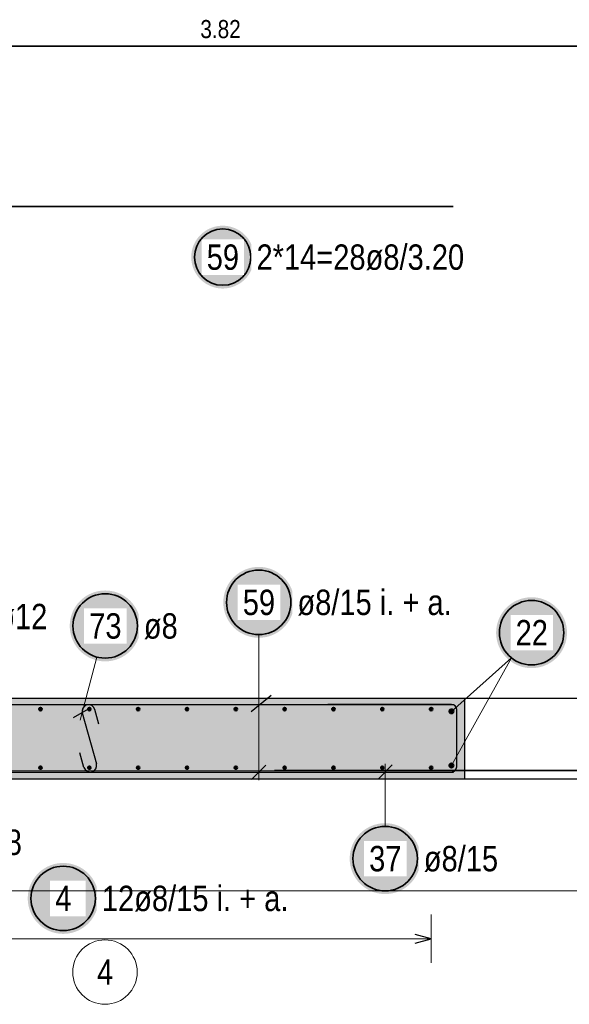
# Model space of a CAD drawing. Header units: millimetres. Extents: x -4.8 to 37.2, y -12 to 28.3.
# Tile 42 of 82: x 19.2 to 20.9, y 1.8 to 4.9. Entities that reach past the tile are written whole.
import ezdxf

# ---------------------------------------------------------------- set-up
doc = ezdxf.new("R2010")
doc.units = ezdxf.units.MM
doc.layers.add('nplo Bewehrung', color=7, linetype='Continuous', lineweight=20)
doc.styles.add('Arial Narrow', font='ARIALN.TTF')

msp = doc.modelspace()

# ---------------------------------------------------------------- hatches: boundary and pattern name
at = {"lineweight": 25, "true_color": 0xffffff}
for points in [[(19.946308, 4.115716), (19.946249, 4.119119), (19.946071, 4.122517), (19.945774, 4.125908), (19.945359, 4.129285), (19.944827, 4.132647), (19.944178, 4.135987), (19.943412, 4.139303), (19.942531, 4.142591), (19.941536, 4.145845), (19.940428, 4.149063), (19.939209, 4.15224), (19.937879, 4.155373), (19.936441, 4.158457), (19.934896, 4.16149), (19.933246, 4.164466), (19.931493, 4.167383), (19.929639, 4.170237), (19.927687, 4.173025), (19.925639, 4.175743), (19.923498, 4.178388), (19.921265, 4.180956), (19.918944, 4.183445), (19.916537, 4.185852), (19.914049, 4.188173), (19.91148, 4.190405), (19.908835, 4.192547), (19.906117, 4.194595), (19.90333, 4.196547), (19.900475, 4.198401), (19.897558, 4.200154), (19.894582, 4.201803), (19.891549, 4.203349), (19.888465, 4.204787), (19.885332, 4.206117), (19.882155, 4.207336), (19.878937, 4.208444), (19.875683, 4.209439), (19.872396, 4.21032), (19.86908, 4.211085), (19.865739, 4.211735), (19.862378, 4.212267), (19.859, 4.212682), (19.85561, 4.212979), (19.852211, 4.213157), (19.848808, 4.213216), (19.845406, 4.213157), (19.842007, 4.212979), (19.838617, 4.212682), (19.835239, 4.212267), (19.831878, 4.211735), (19.828537, 4.211085), (19.825221, 4.21032), (19.821934, 4.209439), (19.818679, 4.208444), (19.815461, 4.207336), (19.812284, 4.206117), (19.809151, 4.204787), (19.806067, 4.203349), (19.803035, 4.201803), (19.800058, 4.200154), (19.797141, 4.198401), (19.794287, 4.196547), (19.791499, 4.194595), (19.788781, 4.192547), (19.786137, 4.190405), (19.783568, 4.188173), (19.781079, 4.185852), (19.778673, 4.183445), (19.776352, 4.180956), (19.774119, 4.178388), (19.771977, 4.175743), (19.769929, 4.173025), (19.767977, 4.170237), (19.766124, 4.167383), (19.764371, 4.164466), (19.762721, 4.16149), (19.761176, 4.158457), (19.759738, 4.155373), (19.758408, 4.15224), (19.757188, 4.149063), (19.75608, 4.145845), (19.755085, 4.142591), (19.754204, 4.139303), (19.753439, 4.135987), (19.75279, 4.132647), (19.752257, 4.129285), (19.751842, 4.125908), (19.751546, 4.122517), (19.751368, 4.119119), (19.751308, 4.115716), (19.751368, 4.112313), (19.751546, 4.108915), (19.751842, 4.105525), (19.752257, 4.102147), (19.75279, 4.098785), (19.753439, 4.095445), (19.754204, 4.092129), (19.755085, 4.088841), (19.75608, 4.085587), (19.757188, 4.082369), (19.758408, 4.079192), (19.759738, 4.076059), (19.761176, 4.072975), (19.762721, 4.069943), (19.764371, 4.066966), (19.766124, 4.064049), (19.767977, 4.061195), (19.769929, 4.058407), (19.771977, 4.055689), (19.774119, 4.053044), (19.776352, 4.050476), (19.778673, 4.047987), (19.781079, 4.04558), (19.783568, 4.043259), (19.786137, 4.041027), (19.788781, 4.038885), (19.791499, 4.036837), (19.794287, 4.034885), (19.797141, 4.033031), (19.800058, 4.031279), (19.803035, 4.029629), (19.806067, 4.028084), (19.809151, 4.026645), (19.812284, 4.025316), (19.815461, 4.024096), (19.818679, 4.022988), (19.821934, 4.021993), (19.825221, 4.021112), (19.828537, 4.020347), (19.831878, 4.019697), (19.835239, 4.019165), (19.838617, 4.01875), (19.842007, 4.018454), (19.845406, 4.018275), (19.848808, 4.018216), (19.852211, 4.018275), (19.85561, 4.018454), (19.859, 4.01875), (19.862378, 4.019165), (19.865739, 4.019697), (19.86908, 4.020347), (19.872396, 4.021112), (19.875683, 4.021993), (19.878937, 4.022988), (19.882155, 4.024096), (19.885332, 4.025316), (19.888465, 4.026645), (19.891549, 4.028084), (19.894582, 4.029629), (19.897558, 4.031279), (19.900475, 4.033031), (19.90333, 4.034885), (19.906117, 4.036837), (19.908835, 4.038885), (19.91148, 4.041027), (19.914049, 4.043259), (19.916537, 4.04558), (19.918944, 4.047987), (19.921265, 4.050476), (19.923498, 4.053044), (19.925639, 4.055689), (19.927687, 4.058407), (19.929639, 4.061195), (19.931493, 4.064049), (19.933246, 4.066966), (19.934896, 4.069943), (19.936441, 4.072975), (19.937879, 4.076059), (19.939209, 4.079192), (19.940428, 4.082369), (19.941536, 4.085587), (19.942531, 4.088841), (19.943412, 4.092129), (19.944178, 4.095445), (19.944827, 4.098785), (19.945359, 4.102147), (19.945774, 4.105525), (19.946071, 4.108915)], [(20.070802, 3.044068), (20.070735, 3.047907), (20.070534, 3.051741), (20.070199, 3.055566), (20.069731, 3.059377), (20.069131, 3.063169), (20.068398, 3.066938), (20.067534, 3.070679), (20.066541, 3.074388), (20.065418, 3.07806), (20.064168, 3.08169), (20.062792, 3.085275), (20.061292, 3.088809), (20.059669, 3.092289), (20.057926, 3.09571), (20.056065, 3.099068), (20.054087, 3.102359), (20.051996, 3.105579), (20.049794, 3.108724), (20.047483, 3.111791), (20.045067, 3.114775), (20.042548, 3.117672), (20.039929, 3.12048), (20.037214, 3.123195), (20.034406, 3.125814), (20.031508, 3.128333), (20.028525, 3.130749), (20.025458, 3.13306), (20.022313, 3.135262), (20.019093, 3.137353), (20.015802, 3.139331), (20.012444, 3.141192), (20.009023, 3.142935), (20.005543, 3.144558), (20.002009, 3.146058), (19.998424, 3.147434), (19.994794, 3.148684), (19.991122, 3.149807), (19.987413, 3.1508), (19.983672, 3.151664), (19.979903, 3.152397), (19.976111, 3.152997), (19.9723, 3.153465), (19.968475, 3.1538), (19.964641, 3.154001), (19.960802, 3.154068), (19.956963, 3.154001), (19.953129, 3.1538), (19.949304, 3.153465), (19.945493, 3.152997), (19.941701, 3.152397), (19.937932, 3.151664), (19.93419, 3.1508), (19.930482, 3.149807), (19.92681, 3.148684), (19.92318, 3.147434), (19.919595, 3.146058), (19.916061, 3.144558), (19.912581, 3.142935), (19.90916, 3.141192), (19.905802, 3.139331), (19.902511, 3.137353), (19.899291, 3.135262), (19.896145, 3.13306), (19.893079, 3.130749), (19.890095, 3.128333), (19.887197, 3.125814), (19.884389, 3.123195), (19.881674, 3.12048), (19.879056, 3.117672), (19.876537, 3.114775), (19.874121, 3.111791), (19.87181, 3.108724), (19.869608, 3.105579), (19.867517, 3.102359), (19.865539, 3.099068), (19.863678, 3.09571), (19.861934, 3.092289), (19.860312, 3.088809), (19.858812, 3.085275), (19.857436, 3.08169), (19.856186, 3.07806), (19.855063, 3.074388), (19.854069, 3.070679), (19.853206, 3.066938), (19.852473, 3.063169), (19.851872, 3.059377), (19.851404, 3.055566), (19.85107, 3.051741), (19.850869, 3.047907), (19.850802, 3.044068), (19.850869, 3.040229), (19.85107, 3.036395), (19.851404, 3.03257), (19.851872, 3.028759), (19.852473, 3.024967), (19.853206, 3.021198), (19.854069, 3.017457), (19.855063, 3.013748), (19.856186, 3.010076), (19.857436, 3.006446), (19.858812, 3.002861), (19.860312, 2.999327), (19.861934, 2.995847), (19.863678, 2.992426), (19.865539, 2.989068), (19.867517, 2.985777), (19.869608, 2.982557), (19.87181, 2.979412), (19.874121, 2.976345), (19.876537, 2.973361), (19.879056, 2.970464), (19.881674, 2.967656), (19.884389, 2.964941), (19.887197, 2.962322), (19.890095, 2.959803), (19.893079, 2.957387), (19.896145, 2.955076), (19.899291, 2.952874), (19.902511, 2.950783), (19.905802, 2.948805), (19.90916, 2.946944), (19.912581, 2.945201), (19.916061, 2.943578), (19.919595, 2.942078), (19.92318, 2.940702), (19.92681, 2.939452), (19.930482, 2.938329), (19.93419, 2.937335), (19.937932, 2.936472), (19.941701, 2.935739), (19.945493, 2.935138), (19.949304, 2.934671), (19.953129, 2.934336), (19.956963, 2.934135), (19.960802, 2.934068), (19.964641, 2.934135), (19.968475, 2.934336), (19.9723, 2.934671), (19.976111, 2.935138), (19.979903, 2.935739), (19.983672, 2.936472), (19.987413, 2.937335), (19.991122, 2.938329), (19.994794, 2.939452), (19.998424, 2.940702), (20.002009, 2.942078), (20.005543, 2.943578), (20.009023, 2.945201), (20.012444, 2.946944), (20.015802, 2.948805), (20.019093, 2.950783), (20.022313, 2.952874), (20.025458, 2.955076), (20.028525, 2.957387), (20.031508, 2.959803), (20.034406, 2.962322), (20.037214, 2.964941), (20.039929, 2.967656), (20.042548, 2.970464), (20.045067, 2.973361), (20.047483, 2.976345), (20.049794, 2.979412), (20.051996, 2.982557), (20.054087, 2.985777), (20.056065, 2.989068), (20.057926, 2.992426), (20.059669, 2.995847), (20.061292, 2.999327), (20.062792, 3.002861), (20.064168, 3.006446), (20.065418, 3.010076), (20.066541, 3.013748), (20.067534, 3.017457), (20.068398, 3.021198), (20.069131, 3.024967), (20.069731, 3.028759), (20.070199, 3.03257), (20.070534, 3.036395)], [(19.594101, 2.97086), (19.594034, 2.974699), (19.593833, 2.978534), (19.593499, 2.982359), (19.593031, 2.986169), (19.59243, 2.989962), (19.591698, 2.993731), (19.590834, 2.997472), (19.58984, 3.001181), (19.588718, 3.004852), (19.587468, 3.008483), (19.586092, 3.012067), (19.584591, 3.015601), (19.582969, 3.019081), (19.581226, 3.022502), (19.579364, 3.02586), (19.577387, 3.029152), (19.575296, 3.032372), (19.573093, 3.035517), (19.570783, 3.038583), (19.568366, 3.041567), (19.565847, 3.044465), (19.563229, 3.047273), (19.560514, 3.049988), (19.557706, 3.052606), (19.554808, 3.055125), (19.551824, 3.057542), (19.548758, 3.059852), (19.545613, 3.062055), (19.542393, 3.064146), (19.539101, 3.066123), (19.535743, 3.067985), (19.532322, 3.069728), (19.528842, 3.07135), (19.525308, 3.072851), (19.521724, 3.074227), (19.518093, 3.075477), (19.514422, 3.076599), (19.510713, 3.077593), (19.506972, 3.078457), (19.503203, 3.079189), (19.49941, 3.07979), (19.4956, 3.080258), (19.491775, 3.080592), (19.48794, 3.080793), (19.484101, 3.08086), (19.480262, 3.080793), (19.476428, 3.080592), (19.472603, 3.080258), (19.468792, 3.07979), (19.465, 3.079189), (19.461231, 3.078457), (19.45749, 3.077593), (19.453781, 3.076599), (19.45011, 3.075477), (19.446479, 3.074227), (19.442895, 3.072851), (19.43936, 3.07135), (19.435881, 3.069728), (19.43246, 3.067985), (19.429101, 3.066123), (19.42581, 3.064146), (19.42259, 3.062055), (19.419445, 3.059852), (19.416379, 3.057542), (19.413395, 3.055125), (19.410497, 3.052606), (19.407689, 3.049988), (19.404974, 3.047273), (19.402355, 3.044465), (19.399837, 3.041567), (19.39742, 3.038583), (19.39511, 3.035517), (19.392907, 3.032372), (19.390816, 3.029152), (19.388839, 3.02586), (19.386977, 3.022502), (19.385234, 3.019081), (19.383611, 3.015601), (19.382111, 3.012067), (19.380735, 3.008483), (19.379485, 3.004852), (19.378363, 3.001181), (19.377369, 2.997472), (19.376505, 2.993731), (19.375773, 2.989962), (19.375172, 2.986169), (19.374704, 2.982359), (19.374369, 2.978534), (19.374168, 2.974699), (19.374101, 2.97086), (19.374168, 2.967021), (19.374369, 2.963187), (19.374704, 2.959362), (19.375172, 2.955551), (19.375773, 2.951759), (19.376505, 2.94799), (19.377369, 2.944249), (19.378363, 2.94054), (19.379485, 2.936869), (19.380735, 2.933238), (19.382111, 2.929654), (19.383611, 2.926119), (19.385234, 2.92264), (19.386977, 2.919219), (19.388839, 2.91586), (19.390816, 2.912569), (19.392907, 2.909349), (19.39511, 2.906204), (19.39742, 2.903138), (19.399837, 2.900154), (19.402355, 2.897256), (19.404974, 2.894448), (19.407689, 2.891733), (19.410497, 2.889114), (19.413395, 2.886596), (19.416379, 2.884179), (19.419445, 2.881869), (19.42259, 2.879666), (19.42581, 2.877575), (19.429101, 2.875598), (19.43246, 2.873736), (19.435881, 2.871993), (19.43936, 2.87037), (19.442895, 2.86887), (19.446479, 2.867494), (19.45011, 2.866244), (19.453781, 2.865122), (19.45749, 2.864128), (19.461231, 2.863264), (19.465, 2.862532), (19.468792, 2.861931), (19.472603, 2.861463), (19.476428, 2.861128), (19.480262, 2.860927), (19.484101, 2.86086), (19.48794, 2.860927), (19.491775, 2.861128), (19.4956, 2.861463), (19.49941, 2.861931), (19.503203, 2.862532), (19.506972, 2.863264), (19.510713, 2.864128), (19.514422, 2.865122), (19.518093, 2.866244), (19.521724, 2.867494), (19.525308, 2.86887), (19.528842, 2.87037), (19.532322, 2.871993), (19.535743, 2.873736), (19.539101, 2.875598), (19.542393, 2.877575), (19.545613, 2.879666), (19.548758, 2.881869), (19.551824, 2.884179), (19.554808, 2.886596), (19.557706, 2.889114), (19.560514, 2.891733), (19.563229, 2.894448), (19.565847, 2.897256), (19.568366, 2.900154), (19.570783, 2.903138), (19.573093, 2.906204), (19.575296, 2.909349), (19.577387, 2.912569), (19.579364, 2.91586), (19.581226, 2.919219), (19.582969, 2.92264), (19.584591, 2.926119), (19.586092, 2.929654), (19.587468, 2.933238), (19.588718, 2.936869), (19.58984, 2.94054), (19.590834, 2.944249), (19.591698, 2.94799), (19.59243, 2.951759), (19.593031, 2.955551), (19.593499, 2.959362), (19.593833, 2.963187)], [(20.463104, 2.24853), (20.463037, 2.252369), (20.462836, 2.256203), (20.462502, 2.260028), (20.462034, 2.263839), (20.461433, 2.267631), (20.4607, 2.2714), (20.459837, 2.275141), (20.458843, 2.27885), (20.45772, 2.282522), (20.45647, 2.286152), (20.455094, 2.289736), (20.453594, 2.293271), (20.451971, 2.296751), (20.450228, 2.300172), (20.448367, 2.30353), (20.446389, 2.306821), (20.444298, 2.310041), (20.442096, 2.313186), (20.439785, 2.316252), (20.437369, 2.319236), (20.43485, 2.322134), (20.432232, 2.324942), (20.429517, 2.327657), (20.426709, 2.330276), (20.423811, 2.332795), (20.420827, 2.335211), (20.417761, 2.337522), (20.414615, 2.339724), (20.411395, 2.341815), (20.408104, 2.343793), (20.404746, 2.345654), (20.401325, 2.347397), (20.397845, 2.34902), (20.394311, 2.35052), (20.390726, 2.351896), (20.387096, 2.353146), (20.383424, 2.354269), (20.379716, 2.355262), (20.375974, 2.356126), (20.372205, 2.356859), (20.368413, 2.357459), (20.364602, 2.357927), (20.360777, 2.358262), (20.356943, 2.358463), (20.353104, 2.35853), (20.349265, 2.358463), (20.345431, 2.358262), (20.341606, 2.357927), (20.337795, 2.357459), (20.334003, 2.356859), (20.330234, 2.356126), (20.326493, 2.355262), (20.322784, 2.354269), (20.319112, 2.353146), (20.315482, 2.351896), (20.311897, 2.35052), (20.308363, 2.34902), (20.304883, 2.347397), (20.301462, 2.345654), (20.298104, 2.343793), (20.294813, 2.341815), (20.291593, 2.339724), (20.288448, 2.337522), (20.285381, 2.335211), (20.282397, 2.332795), (20.2795, 2.330276), (20.276692, 2.327657), (20.273977, 2.324942), (20.271358, 2.322134), (20.268839, 2.319236), (20.266423, 2.316252), (20.264112, 2.313186), (20.26191, 2.310041), (20.259819, 2.306821), (20.257841, 2.30353), (20.25598, 2.300172), (20.254237, 2.296751), (20.252614, 2.293271), (20.251114, 2.289736), (20.249738, 2.286152), (20.248488, 2.282522), (20.247365, 2.27885), (20.246372, 2.275141), (20.245508, 2.2714), (20.244775, 2.267631), (20.244175, 2.263839), (20.243707, 2.260028), (20.243372, 2.256203), (20.243171, 2.252369), (20.243104, 2.24853), (20.243171, 2.244691), (20.243372, 2.240857), (20.243707, 2.237032), (20.244175, 2.233221), (20.244775, 2.229428), (20.245508, 2.225659), (20.246372, 2.221918), (20.247365, 2.21821), (20.248488, 2.214538), (20.249738, 2.210908), (20.251114, 2.207323), (20.252614, 2.203789), (20.254237, 2.200309), (20.25598, 2.196888), (20.257841, 2.19353), (20.259819, 2.190239), (20.26191, 2.187019), (20.264112, 2.183873), (20.266423, 2.180807), (20.268839, 2.177823), (20.271358, 2.174925), (20.273977, 2.172117), (20.276692, 2.169402), (20.2795, 2.166784), (20.282397, 2.164265), (20.285381, 2.161849), (20.288448, 2.159538), (20.291593, 2.157336), (20.294813, 2.155244), (20.298104, 2.153267), (20.301462, 2.151405), (20.304883, 2.149662), (20.308363, 2.14804), (20.311897, 2.14654), (20.315482, 2.145164), (20.319112, 2.143914), (20.322784, 2.142791), (20.326493, 2.141797), (20.330234, 2.140933), (20.334003, 2.140201), (20.337795, 2.1396), (20.341606, 2.139132), (20.345431, 2.138798), (20.349265, 2.138597), (20.353104, 2.13853), (20.356943, 2.138597), (20.360777, 2.138798), (20.364602, 2.139132), (20.368413, 2.1396), (20.372205, 2.140201), (20.375974, 2.140933), (20.379716, 2.141797), (20.383424, 2.142791), (20.387096, 2.143914), (20.390726, 2.145164), (20.394311, 2.14654), (20.397845, 2.14804), (20.401325, 2.149662), (20.404746, 2.151405), (20.408104, 2.153267), (20.411395, 2.155244), (20.414615, 2.157336), (20.417761, 2.159538), (20.420827, 2.161849), (20.423811, 2.164265), (20.426709, 2.166784), (20.429517, 2.169402), (20.432232, 2.172117), (20.43485, 2.174925), (20.437369, 2.177823), (20.439785, 2.180807), (20.442096, 2.183873), (20.444298, 2.187019), (20.446389, 2.190239), (20.448367, 2.19353), (20.450228, 2.196888), (20.451971, 2.200309), (20.453594, 2.203789), (20.455094, 2.207323), (20.45647, 2.210908), (20.45772, 2.214538), (20.458843, 2.21821), (20.459837, 2.221918), (20.4607, 2.225659), (20.461433, 2.229428), (20.462034, 2.233221), (20.462502, 2.237032), (20.462836, 2.240857)], [(19.46375, 2.125), (19.463683, 2.128839), (19.463482, 2.132673), (19.463148, 2.136498), (19.46268, 2.140309), (19.462079, 2.144101), (19.461346, 2.14787), (19.460483, 2.151611), (19.459489, 2.15532), (19.458366, 2.158992), (19.457116, 2.162622), (19.45574, 2.166207), (19.45424, 2.169741), (19.452617, 2.173221), (19.450874, 2.176642), (19.449013, 2.18), (19.447035, 2.183291), (19.444944, 2.186511), (19.442742, 2.189656), (19.440431, 2.192723), (19.438015, 2.195707), (19.435496, 2.198604), (19.432878, 2.201412), (19.430163, 2.204127), (19.427355, 2.206746), (19.424457, 2.209265), (19.421473, 2.211681), (19.418407, 2.213992), (19.415261, 2.216194), (19.412041, 2.218285), (19.40875, 2.220263), (19.405392, 2.222124), (19.401971, 2.223867), (19.398491, 2.22549), (19.394957, 2.22699), (19.391372, 2.228366), (19.387742, 2.229616), (19.38407, 2.230739), (19.380362, 2.231733), (19.37662, 2.232596), (19.372851, 2.233329), (19.369059, 2.233929), (19.365248, 2.234397), (19.361423, 2.234732), (19.357589, 2.234933), (19.35375, 2.235), (19.349911, 2.234933), (19.346077, 2.234732), (19.342252, 2.234397), (19.338441, 2.233929), (19.334649, 2.233329), (19.33088, 2.232596), (19.327139, 2.231733), (19.32343, 2.230739), (19.319758, 2.229616), (19.316128, 2.228366), (19.312543, 2.22699), (19.309009, 2.22549), (19.305529, 2.223867), (19.302108, 2.222124), (19.29875, 2.220263), (19.295459, 2.218285), (19.292239, 2.216194), (19.289094, 2.213992), (19.286027, 2.211681), (19.283044, 2.209265), (19.280146, 2.206746), (19.277338, 2.204127), (19.274623, 2.201412), (19.272004, 2.198604), (19.269485, 2.195707), (19.267069, 2.192723), (19.264758, 2.189656), (19.262556, 2.186511), (19.260465, 2.183291), (19.258487, 2.18), (19.256626, 2.176642), (19.254883, 2.173221), (19.25326, 2.169741), (19.25176, 2.166207), (19.250384, 2.162622), (19.249134, 2.158992), (19.248011, 2.15532), (19.247018, 2.151611), (19.246154, 2.14787), (19.245421, 2.144101), (19.244821, 2.140309), (19.244353, 2.136498), (19.244018, 2.132673), (19.243817, 2.128839), (19.24375, 2.125), (19.243817, 2.121161), (19.244018, 2.117327), (19.244353, 2.113502), (19.244821, 2.109691), (19.245421, 2.105899), (19.246154, 2.10213), (19.247018, 2.098389), (19.248011, 2.09468), (19.249134, 2.091008), (19.250384, 2.087378), (19.25176, 2.083793), (19.25326, 2.080259), (19.254883, 2.076779), (19.256626, 2.073358), (19.258487, 2.07), (19.260465, 2.066709), (19.262556, 2.063489), (19.264758, 2.060344), (19.267069, 2.057277), (19.269485, 2.054293), (19.272004, 2.051396), (19.274623, 2.048588), (19.277338, 2.045873), (19.280146, 2.043254), (19.283044, 2.040735), (19.286027, 2.038319), (19.289094, 2.036008), (19.292239, 2.033806), (19.295459, 2.031715), (19.29875, 2.029737), (19.302108, 2.027876), (19.305529, 2.026133), (19.309009, 2.02451), (19.312543, 2.02301), (19.316128, 2.021634), (19.319758, 2.020384), (19.32343, 2.019261), (19.327139, 2.018267), (19.33088, 2.017404), (19.334649, 2.016671), (19.338441, 2.016071), (19.342252, 2.015603), (19.346077, 2.015268), (19.349911, 2.015067), (19.35375, 2.015), (19.357589, 2.015067), (19.361423, 2.015268), (19.365248, 2.015603), (19.369059, 2.016071), (19.372851, 2.016671), (19.37662, 2.017404), (19.380362, 2.018267), (19.38407, 2.019261), (19.387742, 2.020384), (19.391372, 2.021634), (19.394957, 2.02301), (19.398491, 2.02451), (19.401971, 2.026133), (19.405392, 2.027876), (19.40875, 2.029737), (19.412041, 2.031715), (19.415261, 2.033806), (19.418407, 2.036008), (19.421473, 2.038319), (19.424457, 2.040735), (19.427355, 2.043254), (19.430163, 2.045873), (19.432878, 2.048588), (19.435496, 2.051396), (19.438015, 2.054293), (19.440431, 2.057277), (19.442742, 2.060344), (19.444944, 2.063489), (19.447035, 2.066709), (19.449013, 2.07), (19.450874, 2.073358), (19.452617, 2.076779), (19.45424, 2.080259), (19.45574, 2.083793), (19.457116, 2.087378), (19.458366, 2.091008), (19.459489, 2.09468), (19.460483, 2.098389), (19.461346, 2.10213), (19.462079, 2.105899), (19.46268, 2.109691), (19.463148, 2.113502), (19.463482, 2.117327)]]:
    msp.add_hatch(color=7, dxfattribs=at).paths.add_polyline_path(points)
at = {"lineweight": 50, "true_color": 0xffffff}
msp.add_hatch(color=7, dxfattribs=at).paths.add_polyline_path([(20.917652, 2.94985), (20.917585, 2.953689), (20.917384, 2.957524), (20.917049, 2.961349), (20.916581, 2.965159), (20.915981, 2.968952), (20.915248, 2.972721), (20.914384, 2.976462), (20.913391, 2.98017), (20.912268, 2.983842), (20.911018, 2.987473), (20.909642, 2.991057), (20.908142, 2.994591), (20.906519, 2.998071), (20.904776, 3.001492), (20.902915, 3.00485), (20.900937, 3.008142), (20.898846, 3.011362), (20.896644, 3.014507), (20.894333, 3.017573), (20.891917, 3.020557), (20.889398, 3.023455), (20.886779, 3.026263), (20.884064, 3.028978), (20.881256, 3.031596), (20.878358, 3.034115), (20.875374, 3.036532), (20.872308, 3.038842), (20.869163, 3.041045), (20.865943, 3.043136), (20.862652, 3.045113), (20.859294, 3.046975), (20.855873, 3.048718), (20.852393, 3.05034), (20.848858, 3.051841), (20.845274, 3.053217), (20.841644, 3.054467), (20.837972, 3.055589), (20.834263, 3.056583), (20.830522, 3.057447), (20.826753, 3.058179), (20.822961, 3.05878), (20.81915, 3.059248), (20.815325, 3.059582), (20.811491, 3.059783), (20.807652, 3.05985), (20.803813, 3.059783), (20.799979, 3.059582), (20.796154, 3.059248), (20.792343, 3.05878), (20.78855, 3.058179), (20.784781, 3.057447), (20.78104, 3.056583), (20.777332, 3.055589), (20.77366, 3.054467), (20.770029, 3.053217), (20.766445, 3.051841), (20.762911, 3.05034), (20.759431, 3.048718), (20.75601, 3.046975), (20.752652, 3.045113), (20.749361, 3.043136), (20.74614, 3.041045), (20.742995, 3.038842), (20.739929, 3.036532), (20.736945, 3.034115), (20.734047, 3.031596), (20.731239, 3.028978), (20.728524, 3.026263), (20.725906, 3.023455), (20.723387, 3.020557), (20.720971, 3.017573), (20.71866, 3.014507), (20.716458, 3.011362), (20.714366, 3.008142), (20.712389, 3.00485), (20.710527, 3.001492), (20.708784, 2.998071), (20.707162, 2.994591), (20.705661, 2.991057), (20.704286, 2.987473), (20.703035, 2.983842), (20.701913, 2.98017), (20.700919, 2.976462), (20.700055, 2.972721), (20.699323, 2.968952), (20.698722, 2.965159), (20.698254, 2.961349), (20.69792, 2.957524), (20.697719, 2.953689), (20.697652, 2.94985), (20.697719, 2.946011), (20.69792, 2.942177), (20.698254, 2.938352), (20.698722, 2.934541), (20.699323, 2.930749), (20.700055, 2.92698), (20.700919, 2.923239), (20.701913, 2.91953), (20.703035, 2.915859), (20.704286, 2.912228), (20.705661, 2.908644), (20.707162, 2.905109), (20.708784, 2.90163), (20.710527, 2.898209), (20.712389, 2.89485), (20.714366, 2.891559), (20.716458, 2.888339), (20.71866, 2.885194), (20.720971, 2.882128), (20.723387, 2.879144), (20.725906, 2.876246), (20.728524, 2.873438), (20.731239, 2.870723), (20.734047, 2.868104), (20.736945, 2.865585), (20.739929, 2.863169), (20.742995, 2.860859), (20.74614, 2.858656), (20.749361, 2.856565), (20.752652, 2.854588), (20.75601, 2.852726), (20.759431, 2.850983), (20.762911, 2.84936), (20.766445, 2.84786), (20.770029, 2.846484), (20.77366, 2.845234), (20.777332, 2.844112), (20.78104, 2.843118), (20.784781, 2.842254), (20.78855, 2.841522), (20.792343, 2.840921), (20.796154, 2.840453), (20.799979, 2.840118), (20.803813, 2.839917), (20.807652, 2.83985), (20.811491, 2.839917), (20.815325, 2.840118), (20.81915, 2.840453), (20.822961, 2.840921), (20.826753, 2.841522), (20.830522, 2.842254), (20.834263, 2.843118), (20.837972, 2.844112), (20.841644, 2.845234), (20.845274, 2.846484), (20.848858, 2.84786), (20.852393, 2.84936), (20.855873, 2.850983), (20.859294, 2.852726), (20.862652, 2.854588), (20.865943, 2.856565), (20.869163, 2.858656), (20.872308, 2.860859), (20.875374, 2.863169), (20.878358, 2.865585), (20.881256, 2.868104), (20.884064, 2.870723), (20.886779, 2.873438), (20.889398, 2.876246), (20.891917, 2.879144), (20.894333, 2.882128), (20.896644, 2.885194), (20.898846, 2.888339), (20.900937, 2.891559), (20.902915, 2.89485), (20.904776, 2.898209), (20.906519, 2.90163), (20.908142, 2.905109), (20.909642, 2.908644), (20.911018, 2.912228), (20.912268, 2.915859), (20.913391, 2.91953), (20.914384, 2.923239), (20.915248, 2.92698), (20.915981, 2.930749), (20.916581, 2.934541), (20.917049, 2.938352), (20.917384, 2.942177)])
at = {"lineweight": 13, "true_color": 0xd7ffd7}
msp.add_hatch(color=254, dxfattribs=at).paths.add_polyline_path([(20.599843, 2.496691), (18.774843, 2.496691), (18.774843, 2.746691), (20.599843, 2.746691)])

# ---------------------------------------------------------------- linework, layer by layer
at = {"color": 2, "linetype": 'Continuous', "lineweight": 35}
for p, q in [((17.931308, 4.770487), (21.751308, 4.770487)), ((17.364708, 4.272815), (20.564708, 4.272815))]:
    msp.add_line(p, q, dxfattribs=at)
at = {"color": 5, "linetype": 'Continuous', "lineweight": 18}
for p, q in [((19.960802, 2.944068), (19.960802, 2.491691)), ((19.458381, 2.874225), (19.406243, 2.678331)), ((20.558843, 2.705691), (20.745634, 2.871404)), ((20.558843, 2.537691), (20.745634, 2.871404)), ((20.353104, 2.34853), (20.353104, 2.542358)), ((20.495843, 1.925), (20.495843, 2.075)), ((20.495843, 2), (18.828844, 2))]:
    msp.add_line(p, q, dxfattribs=at)
at = {"color": 3, "linetype": 'Continuous', "lineweight": 25}
for p, q in [((19.936967, 2.70527), (19.999838, 2.755567)), ((17.349808, 2.726691), (20.564843, 2.726691)), ((18.774843, 2.746691), (20.599843, 2.746691)), ((20.559203, 2.727358), (20.175203, 2.727358)), ((20.599843, 2.746691), (21.609843, 2.746691)), ((20.599843, 2.746691), (20.599843, 2.496691)), ((19.385636, 2.68682), (19.439711, 2.71816)), ((19.413117, 2.700883), (19.456859, 2.542498)), ((19.46431, 2.666088), (19.451664, 2.711565)), ((20.575203, 2.533358), (20.575203, 2.711358)), ((19.418311, 2.531816), (19.405666, 2.577294)), ((19.938705, 2.494594), (19.982899, 2.538788)), ((20.375201, 2.539455), (20.331007, 2.495261)), ((17.364843, 2.516691), (20.564843, 2.516691)), ((20.175203, 2.517358), (20.559203, 2.517358)), ((18.774843, 2.496691), (20.599843, 2.496691)), ((20.599843, 2.496691), (21.609843, 2.496691)), ((20.495843, 2), (20.445843, 2.013397)), ((20.445843, 1.986603), (20.495843, 2))]:
    msp.add_line(p, q, dxfattribs=at)
at = {"color": 2, "linetype": 'Continuous', "lineweight": 35}
for centre, radius in [((19.848808, 4.115716), 0.0875), ((19.960802, 3.044068), 0.1), ((19.484101, 2.97086), 0.1), ((20.807652, 2.94985), 0.1), ((20.353104, 2.24853), 0.1), ((19.35375, 2.125), 0.1)]:
    msp.add_circle(centre, radius, dxfattribs=at)
at = {"color": 4, "linetype": 'Continuous', "lineweight": 50}
for centre, radius in [((19.28348, 2.712691), 0.004), ((19.28348, 2.712691), 0.004), ((19.28348, 2.712691), 0.0036), ((19.28348, 2.712691), 0.0028), ((19.28348, 2.712691), 0.002), ((19.28348, 2.712691), 0.0012), ((19.28348, 2.712691), 0.0004), ((19.435026, 2.712691), 0.004), ((19.435026, 2.712691), 0.004), ((19.435026, 2.712691), 0.0036), ((19.435026, 2.712691), 0.0028), ((19.435026, 2.712691), 0.002), ((19.435026, 2.712691), 0.0012), ((19.435026, 2.712691), 0.0004), ((19.586571, 2.712691), 0.004), ((19.586571, 2.712691), 0.004), ((19.586571, 2.712691), 0.0036), ((19.586571, 2.712691), 0.0028), ((19.586571, 2.712691), 0.002), ((19.586571, 2.712691), 0.0012), ((19.586571, 2.712691), 0.0004), ((19.738116, 2.712691), 0.004), ((19.738116, 2.712691), 0.004), ((19.738116, 2.712691), 0.0036), ((19.738116, 2.712691), 0.0028), ((19.738116, 2.712691), 0.002), ((19.738116, 2.712691), 0.0012), ((19.738116, 2.712691), 0.0004), ((19.889661, 2.712691), 0.004), ((19.889661, 2.712691), 0.004), ((19.889661, 2.712691), 0.0036), ((19.889661, 2.712691), 0.0028), ((19.889661, 2.712691), 0.002), ((19.889661, 2.712691), 0.0012), ((19.889661, 2.712691), 0.0004), ((20.041207, 2.712691), 0.004), ((20.041207, 2.712691), 0.004), ((20.041207, 2.712691), 0.0036), ((20.041207, 2.712691), 0.0028), ((20.041207, 2.712691), 0.002), ((20.041207, 2.712691), 0.0012), ((20.041207, 2.712691), 0.0004), ((20.192752, 2.712691), 0.004), ((20.192752, 2.712691), 0.004), ((20.192752, 2.712691), 0.0036), ((20.192752, 2.712691), 0.0028), ((20.192752, 2.712691), 0.002), ((20.192752, 2.712691), 0.0012), ((20.192752, 2.712691), 0.0004), ((20.344297, 2.712691), 0.004), ((20.344297, 2.712691), 0.004), ((20.344297, 2.712691), 0.0036), ((20.344297, 2.712691), 0.0028), ((20.344297, 2.712691), 0.002), ((20.344297, 2.712691), 0.0012), ((20.344297, 2.712691), 0.0004), ((20.495843, 2.712691), 0.004), ((20.495843, 2.712691), 0.004), ((20.495843, 2.712691), 0.0036), ((20.495843, 2.712691), 0.0028), ((20.495843, 2.712691), 0.002), ((20.495843, 2.712691), 0.0012), ((20.495843, 2.712691), 0.0004), ((20.558843, 2.705691), 0.006), ((20.558843, 2.705691), 0.006), ((20.558843, 2.705691), 0.0054), ((20.558843, 2.705691), 0.0042), ((20.558843, 2.705691), 0.003), ((20.558843, 2.705691), 0.0018), ((20.558843, 2.705691), 0.0006), ((20.558843, 2.537691), 0.006), ((20.558843, 2.537691), 0.006), ((20.558843, 2.537691), 0.0054), ((20.558843, 2.537691), 0.0042), ((20.558843, 2.537691), 0.003), ((20.558843, 2.537691), 0.0018), ((20.558843, 2.537691), 0.0006), ((19.28348, 2.530691), 0.004), ((19.28348, 2.530691), 0.004), ((19.28348, 2.530691), 0.0036), ((19.28348, 2.530691), 0.0028), ((19.28348, 2.530691), 0.002), ((19.28348, 2.530691), 0.0012), ((19.28348, 2.530691), 0.0004), ((19.435026, 2.530691), 0.004), ((19.435026, 2.530691), 0.004), ((19.435026, 2.530691), 0.0036), ((19.435026, 2.530691), 0.0028), ((19.435026, 2.530691), 0.002), ((19.435026, 2.530691), 0.0012), ((19.435026, 2.530691), 0.0004), ((19.586571, 2.530691), 0.004), ((19.586571, 2.530691), 0.004), ((19.586571, 2.530691), 0.0036), ((19.586571, 2.530691), 0.0028), ((19.586571, 2.530691), 0.002), ((19.586571, 2.530691), 0.0012), ((19.586571, 2.530691), 0.0004), ((19.738116, 2.530691), 0.004), ((19.738116, 2.530691), 0.004), ((19.738116, 2.530691), 0.0036), ((19.738116, 2.530691), 0.0028), ((19.738116, 2.530691), 0.002), ((19.738116, 2.530691), 0.0012), ((19.738116, 2.530691), 0.0004), ((19.889661, 2.530691), 0.004), ((19.889661, 2.530691), 0.004), ((19.889661, 2.530691), 0.0036), ((19.889661, 2.530691), 0.0028), ((19.889661, 2.530691), 0.002), ((19.889661, 2.530691), 0.0012), ((19.889661, 2.530691), 0.0004), ((20.041207, 2.530691), 0.004), ((20.041207, 2.530691), 0.004), ((20.041207, 2.530691), 0.0036), ((20.041207, 2.530691), 0.0028), ((20.041207, 2.530691), 0.002), ((20.041207, 2.530691), 0.0012), ((20.041207, 2.530691), 0.0004), ((20.192752, 2.530691), 0.004), ((20.192752, 2.530691), 0.004), ((20.192752, 2.530691), 0.0036), ((20.192752, 2.530691), 0.0028), ((20.192752, 2.530691), 0.002), ((20.192752, 2.530691), 0.0012), ((20.192752, 2.530691), 0.0004), ((20.344297, 2.530691), 0.004), ((20.344297, 2.530691), 0.004), ((20.344297, 2.530691), 0.0036), ((20.344297, 2.530691), 0.0028), ((20.344297, 2.530691), 0.002), ((20.344297, 2.530691), 0.0012), ((20.344297, 2.530691), 0.0004), ((20.495843, 2.530691), 0.004), ((20.495843, 2.530691), 0.004), ((20.495843, 2.530691), 0.0036), ((20.495843, 2.530691), 0.0028), ((20.495843, 2.530691), 0.002), ((20.495843, 2.530691), 0.0012), ((20.495843, 2.530691), 0.0004)]:
    msp.add_circle(centre, radius, dxfattribs=at)
at = {"color": 9, "linetype": 'Continuous', "lineweight": 0}
for centre, radius in [((19.43495, 2.71669), 0.00111), ((19.435026, 2.526691), 0.00111), ((19.483481, 1.896293), 0.1)]:
    msp.add_circle(centre, radius, dxfattribs=at)
at = {"color": 3, "linetype": 'Continuous', "lineweight": 25}
for centre, radius, start, end in [((19.432395, 2.706208), 0.02, 15.53863, 195.43863), ((20.559203, 2.711358), 0.016, 0, 90), ((19.43758, 2.537174), 0.02, 195.53863, 15.43863), ((20.559203, 2.533358), 0.016, 270, 0)]:
    msp.add_arc(centre, radius, start, end, dxfattribs=at)
at = {"layer": 'nplo Bewehrung', "color": 9, "linetype": 'Continuous', "lineweight": 0}
for p, q in [((17.18304, 2.520691), (21.789843, 2.520691)), ((17.961443, 2.520691), (21.789843, 2.520691)), ((20.009843, 2.522691), (22.009843, 2.522691))]:
    msp.add_line(p, q, dxfattribs=at)

# ---------------------------------------------------------------- texts
at = {"color": 3, "lineweight": 25, "insert": (19.779433, 4.851737), "char_height": 0.05625, "attachment_point": 1, "line_spacing_factor": 0.9, "style": 'Arial Narrow'}
msp.add_mtext('3.82', dxfattribs=at)
at = {"color": 2, "lineweight": 35, "char_height": 0.07875, "attachment_point": 1, "line_spacing_factor": 0.9, "style": 'Arial Narrow', "bg_fill": 3, "box_fill_scale": 1.2, "bg_fill_color": 256, "bg_fill_true_color": 13158600, "bg_fill_transparency": 0}
for s, insert in [('ø8/15 i. + a.', (20.080802, 3.083443)), ('6ø12', (19.098812, 3.039375)), ('ø8', (19.604101, 3.010235)), ('ø8', (19.120267, 2.338711)), ('ø8/15', (20.473104, 2.287905)), ('12ø8/15 i. + a.', (19.47375, 2.164375))]:
    msp.add_mtext(s, dxfattribs=dict(at, insert=insert))
at = {"color": 9, "lineweight": 0, "insert": (19.458675, 1.935668), "char_height": 0.07875, "attachment_point": 1, "line_spacing_factor": 0.9, "style": 'Arial Narrow'}
msp.add_mtext('4', dxfattribs=at)

# ---------------------------------------------------------------- next in the draw order: texts
at = {"color": 2, "lineweight": 35, "char_height": 0.07875, "attachment_point": 1, "line_spacing_factor": 0.9, "style": 'Arial Narrow', "bg_fill": 3, "box_fill_scale": 1.2, "bg_fill_color": 256, "bg_fill_true_color": 13158600, "bg_fill_transparency": 0}
for s, insert in [('2*14=28ø8/3.20', (19.953808, 4.155091)), ('59', (19.799196, 4.155091)), ('59', (19.911189, 3.083443)), ('73', (19.434489, 3.010235)), ('22', (20.758039, 2.989225)), ('37', (20.303492, 2.287905)), ('4', (19.328944, 2.164375))]:
    msp.add_mtext(s, dxfattribs=dict(at, insert=insert))

# ---------------------------------------------------------------- next in the draw order: linework, layer by layer
at = {"layer": 'nplo Bewehrung', "color": 9, "linetype": 'Continuous', "lineweight": 0}
msp.add_line((17.386935, 2.148051), (22.340705, 2.148051), dxfattribs=at)

doc.saveas('drawing.dxf')
